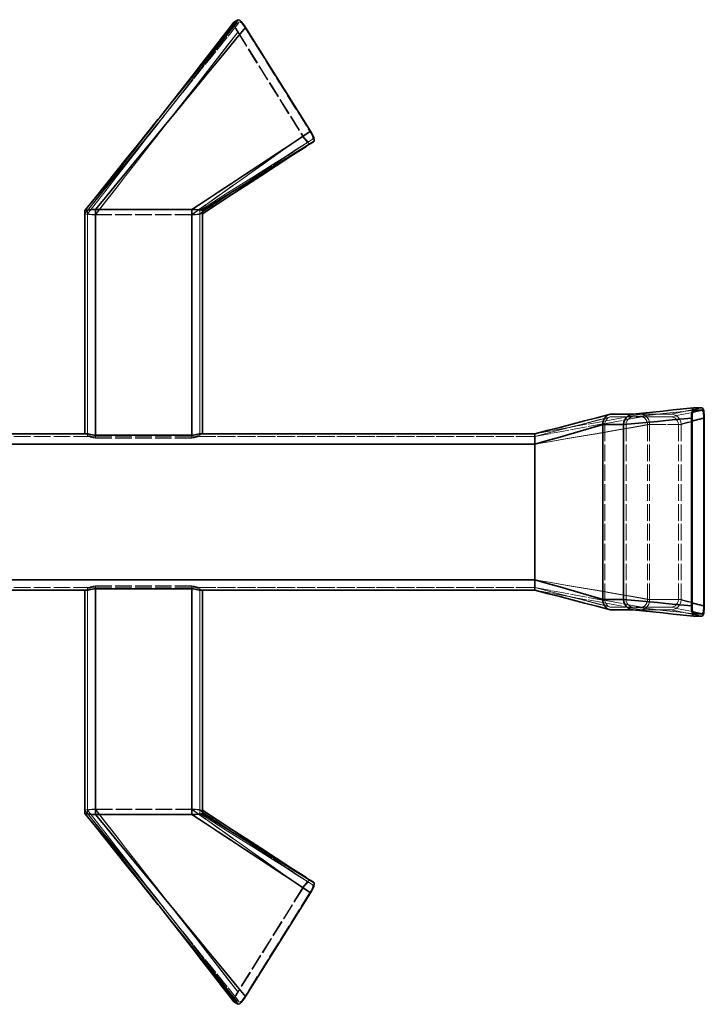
# Model space of a CAD drawing. Header units: millimetres. Extents: x 0 to 420, y 0 to 297.
# Tile 4 of 9: x 125 to 177, y 162 to 238. Entities that reach past the tile are written whole.
import ezdxf

# ---------------------------------------------------------------- set-up
doc = ezdxf.new("R2010")
doc.units = ezdxf.units.MM
doc.linetypes.add('DASHED', pattern=[1.524, 1.27, -0.254])
doc.layers.add('HIDDEN', color=7, linetype='DASHED', lineweight=13, true_color=0x969696)
doc.layers.add('OUTLINE', color=7, linetype='Continuous', lineweight=35, true_color=0x141414)

msp = doc.modelspace()

# ---------------------------------------------------------------- linework, layer by layer
at = {"layer": 'HIDDEN'}
for points in [[(135.454, 229.603), (136.213, 230.576), (136.973, 231.55), (137.733, 232.523), (138.492, 233.496), (139.252, 234.469), (140.012, 235.442), (140.771, 236.416), (141.531, 237.389)], [(136.267, 230.645), (137.02, 231.61), (137.773, 232.574), (138.526, 233.538), (139.279, 234.503), (140.032, 235.467), (140.785, 236.431), (141.538, 237.395)], [(136.611, 231.079), (137.485, 232.164), (138.359, 233.25), (139.232, 234.336), (140.106, 235.422), (140.98, 236.508), (141.854, 237.593)], [(141.422, 237.556), (141.42, 237.422), (141.462, 237.29), (141.516, 237.163), (141.577, 237.039), (141.644, 236.917), (141.715, 236.799)], [(141.75, 236.821), (141.697, 236.91), (141.647, 237.001), (141.601, 237.094), (141.56, 237.189), (141.529, 237.288), (141.531, 237.389)], [(141.531, 237.389), (141.532, 237.39), (141.533, 237.391), (141.534, 237.393), (141.535, 237.394), (141.536, 237.395), (141.538, 237.395)], [(141.854, 237.593), (141.538, 237.395)], [(141.854, 237.593), (141.948, 237.559), (142.025, 237.487), (142.095, 237.408), (142.159, 237.325), (142.22, 237.239), (142.278, 237.15)], [(130.805, 223.179), (131.57, 224.111), (132.335, 225.042), (133.099, 225.973), (133.864, 226.905), (134.629, 227.836), (135.394, 228.768), (136.159, 229.699), (136.924, 230.63), (137.689, 231.562), (138.453, 232.493), (139.218, 233.425), (139.983, 234.356), (140.748, 235.288), (141.513, 236.219), (142.278, 237.15)], [(130.805, 222.821), (131.587, 223.821), (132.368, 224.821), (133.15, 225.821), (133.932, 226.821), (134.714, 227.821), (135.496, 228.821), (136.277, 229.821), (137.059, 230.821), (137.841, 231.821), (138.623, 232.821), (139.405, 233.821), (140.186, 234.821), (140.968, 235.821), (141.75, 236.821)], [(130.805, 222.801), (131.584, 223.801), (132.363, 224.801), (133.143, 225.801), (133.922, 226.8), (134.701, 227.8), (135.481, 228.8), (136.26, 229.8), (137.039, 230.8), (137.818, 231.8), (138.598, 232.799), (139.377, 233.799), (140.156, 234.799), (140.936, 235.799), (141.715, 236.799)], [(141.715, 236.799), (146.697, 228.828)], [(141.75, 236.821), (146.732, 228.85)], [(142.278, 237.15), (147.26, 229.179)], [(136.441, 231.146), (136.384, 231.074), (136.327, 231.002), (136.269, 230.93), (136.212, 230.857), (136.156, 230.785), (136.099, 230.712)], [(135.279, 229.658), (135.443, 229.869), (135.608, 230.081), (135.772, 230.292), (135.936, 230.503), (136.101, 230.715), (136.265, 230.926)], [(135.279, 229.658), (135.415, 229.834), (135.552, 230.009), (135.689, 230.185), (135.826, 230.361), (135.962, 230.537), (136.099, 230.712)], [(135.454, 229.603), (135.589, 229.777), (135.725, 229.951), (135.861, 230.124), (135.996, 230.298), (136.132, 230.472), (136.267, 230.645)], [(135.775, 230.04), (135.914, 230.213), (136.054, 230.386), (136.193, 230.559), (136.332, 230.733), (136.472, 230.906), (136.611, 231.079)], [(136.099, 230.712), (136.127, 230.748), (136.155, 230.785), (136.183, 230.821), (136.212, 230.857), (136.24, 230.893), (136.268, 230.929)], [(136.611, 231.079), (136.553, 231.007), (136.496, 230.935), (136.438, 230.863), (136.381, 230.79), (136.324, 230.718), (136.267, 230.645)], [(130.005, 222.881), (130.758, 223.849), (131.512, 224.817), (132.265, 225.785), (133.018, 226.753), (133.772, 227.722), (134.525, 228.69), (135.279, 229.658)], [(130.205, 223.119), (131.001, 224.108), (131.796, 225.097), (132.592, 226.085), (133.388, 227.074), (134.184, 228.063), (134.979, 229.052), (135.775, 230.04)], [(130.205, 222.881), (130.955, 223.841), (131.705, 224.801), (132.454, 225.762), (133.204, 226.722), (133.954, 227.683), (134.704, 228.643), (135.454, 229.603)], [(130.207, 223.124), (131.002, 224.112), (131.798, 225.1), (132.593, 226.088), (133.389, 227.076), (134.184, 228.064), (134.98, 229.052), (135.775, 230.04)], [(138.205, 223.179), (139.211, 223.846), (140.217, 224.512), (141.223, 225.179), (142.229, 225.846), (143.235, 226.513), (144.241, 227.179), (145.247, 227.846), (146.254, 228.513), (147.26, 229.179)], [(138.205, 222.821), (139.271, 223.574), (140.337, 224.328), (141.403, 225.082), (142.468, 225.835), (143.534, 226.589), (144.6, 227.342), (145.666, 228.096), (146.732, 228.85)], [(147.156, 228.407), (147.061, 228.441), (146.984, 228.513), (146.915, 228.592), (146.85, 228.675), (146.79, 228.761), (146.732, 228.85)], [(147.26, 229.179), (147.314, 229.089), (147.364, 228.997), (147.411, 228.902), (147.452, 228.805), (147.483, 228.704), (147.472, 228.605)], [(138.205, 222.801), (139.266, 223.554), (140.328, 224.308), (141.389, 225.061), (142.451, 225.814), (143.512, 226.568), (144.574, 227.321), (145.635, 228.074), (146.697, 228.828)], [(138.805, 223.119), (139.873, 223.796), (140.942, 224.472), (142.011, 225.148), (143.079, 225.824), (144.148, 226.501), (145.216, 227.177), (146.285, 227.853), (147.353, 228.529)], [(146.646, 228.07), (146.666, 228.083), (146.687, 228.096), (146.707, 228.11), (146.727, 228.123), (146.747, 228.137), (146.768, 228.15)], [(146.697, 228.828), (146.773, 228.71), (146.855, 228.595), (146.941, 228.484), (147.033, 228.379), (147.136, 228.283), (147.262, 228.237)], [(146.768, 228.15), (146.87, 228.217), (146.972, 228.284), (147.074, 228.351), (147.177, 228.417), (147.28, 228.483), (147.383, 228.548)], [(146.768, 228.15), (146.832, 228.193), (146.897, 228.236), (146.962, 228.278), (147.026, 228.321), (147.091, 228.364), (147.156, 228.407)], [(147.01, 228.074), (147.052, 228.101), (147.094, 228.128), (147.136, 228.155), (147.178, 228.183), (147.22, 228.21), (147.262, 228.237)], [(147.472, 228.605), (147.156, 228.407)], [(147.353, 228.529), (147.373, 228.542), (147.393, 228.554), (147.413, 228.567), (147.433, 228.58), (147.452, 228.592), (147.472, 228.605)], [(147.353, 228.529), (147.358, 228.533), (147.363, 228.536), (147.368, 228.539), (147.373, 228.542), (147.378, 228.545), (147.383, 228.548)], [(147.383, 228.548), (147.398, 228.557), (147.413, 228.567), (147.427, 228.576), (147.442, 228.586), (147.457, 228.595), (147.472, 228.605)], [(147.472, 228.605), (147.472, 228.605), (147.472, 228.605), (147.472, 228.605), (147.472, 228.605), (147.472, 228.605), (147.472, 228.605)], [(138.798, 222.872), (139.919, 223.615), (141.04, 224.358), (142.161, 225.1), (143.282, 225.843), (144.403, 226.585), (145.525, 227.327), (146.646, 228.07)], [(138.805, 222.881), (139.925, 223.622), (141.045, 224.363), (142.165, 225.104), (143.286, 225.846), (144.406, 226.587), (145.526, 227.328), (146.646, 228.07)], [(130.005, 223.119), (130.005, 222.881)], [(130.005, 222.881), (130.129, 222.838), (130.264, 222.822), (130.399, 222.812), (130.534, 222.806), (130.669, 222.802), (130.805, 222.801)], [(130.005, 206), (130.005, 207.206), (130.005, 208.412), (130.005, 209.617), (130.005, 210.823), (130.005, 212.029), (130.005, 213.235), (130.005, 214.44), (130.005, 215.646), (130.005, 216.852), (130.005, 218.058), (130.005, 219.263), (130.005, 220.469), (130.005, 221.675), (130.005, 222.881)], [(130.205, 223.119), (130.205, 223.12), (130.205, 223.121), (130.205, 223.122), (130.206, 223.123), (130.206, 223.123), (130.207, 223.124)], [(130.205, 205.8), (130.205, 207.037), (130.205, 208.274), (130.205, 209.511), (130.205, 210.748), (130.205, 211.986), (130.205, 213.223), (130.205, 214.46), (130.205, 215.697), (130.205, 216.934), (130.205, 218.171), (130.205, 219.408), (130.205, 220.645), (130.205, 221.882), (130.205, 223.119)], [(130.205, 223.119), (130.205, 222.881)], [(130.805, 222.821), (130.703, 222.822), (130.602, 222.824), (130.5, 222.829), (130.399, 222.837), (130.298, 222.849), (130.205, 222.881)], [(130.205, 205.8), (130.205, 207.02), (130.205, 208.24), (130.205, 209.46), (130.205, 210.68), (130.205, 211.9), (130.205, 213.12), (130.205, 214.34), (130.205, 215.56), (130.205, 216.78), (130.205, 218), (130.205, 219.22), (130.205, 220.441), (130.205, 221.661), (130.205, 222.881)], [(130.207, 223.124), (130.302, 223.152), (130.402, 223.164), (130.503, 223.171), (130.603, 223.176), (130.704, 223.178), (130.805, 223.179)], [(130.805, 223.179), (138.205, 223.179)], [(130.805, 205.763), (130.805, 207.007), (130.805, 208.251), (130.805, 209.495), (130.805, 210.739), (130.805, 211.983), (130.805, 213.227), (130.805, 214.471), (130.805, 215.715), (130.805, 216.959), (130.805, 218.203), (130.805, 219.447), (130.805, 220.691), (130.805, 221.935), (130.805, 223.179)], [(130.805, 222.821), (138.205, 222.821)], [(130.805, 205.674), (130.805, 222.821)], [(138.205, 223.179), (138.306, 223.178), (138.408, 223.176), (138.509, 223.171), (138.611, 223.163), (138.712, 223.151), (138.805, 223.119)], [(138.205, 205.763), (138.205, 223.179)], [(138.798, 222.872), (138.702, 222.847), (138.603, 222.836), (138.504, 222.829), (138.404, 222.824), (138.305, 222.822), (138.205, 222.821)], [(138.205, 222.801), (138.338, 222.802), (138.47, 222.806), (138.603, 222.812), (138.736, 222.821), (138.868, 222.836), (138.996, 222.869)], [(138.205, 205.674), (138.205, 206.899), (138.205, 208.124), (138.205, 209.348), (138.205, 210.573), (138.205, 211.798), (138.205, 213.023), (138.205, 214.247), (138.205, 215.472), (138.205, 216.697), (138.205, 217.922), (138.205, 219.147), (138.205, 220.371), (138.205, 221.596), (138.205, 222.821)], [(138.805, 222.881), (138.805, 222.879), (138.804, 222.877), (138.803, 222.875), (138.801, 222.874), (138.8, 222.873), (138.798, 222.872)], [(138.805, 205.8), (138.805, 207.037), (138.805, 208.274), (138.805, 209.511), (138.805, 210.748), (138.805, 211.986), (138.805, 213.223), (138.805, 214.46), (138.805, 215.697), (138.805, 216.934), (138.805, 218.171), (138.805, 219.408), (138.805, 220.645), (138.805, 221.882), (138.805, 223.119)], [(138.805, 223.119), (138.805, 222.881)], [(138.805, 205.8), (138.805, 207.02), (138.805, 208.24), (138.805, 209.46), (138.805, 210.68), (138.805, 211.9), (138.805, 213.12), (138.805, 214.34), (138.805, 215.56), (138.805, 216.78), (138.805, 218), (138.805, 219.22), (138.805, 220.441), (138.805, 221.661), (138.805, 222.881)], [(138.996, 222.869), (138.998, 222.87), (139, 222.872), (139.002, 222.874), (139.003, 222.876), (139.004, 222.878), (139.005, 222.881)], [(138.996, 222.869), (138.997, 222.87), (138.999, 222.871), (139, 222.872), (139.002, 222.873), (139.003, 222.874), (139.005, 222.875)], [(139.005, 223.119), (139.005, 222.881)], [(139.005, 206), (139.005, 207.206), (139.005, 208.412), (139.005, 209.617), (139.005, 210.823), (139.005, 212.029), (139.005, 213.235), (139.005, 214.44), (139.005, 215.646), (139.005, 216.852), (139.005, 218.058), (139.005, 219.263), (139.005, 220.469), (139.005, 221.675), (139.005, 222.881)], [(130.805, 222.801), (138.205, 222.801)], [(130.805, 205.755), (130.805, 222.801)], [(138.205, 205.755), (138.205, 206.973), (138.205, 208.19), (138.205, 209.408), (138.205, 210.625), (138.205, 211.843), (138.205, 213.061), (138.205, 214.278), (138.205, 215.496), (138.205, 216.713), (138.205, 217.931), (138.205, 219.148), (138.205, 220.366), (138.205, 221.583), (138.205, 222.801)], [(172.021, 207.297), (172.796, 207.38), (173.57, 207.464), (174.345, 207.548), (175.12, 207.632), (175.894, 207.716), (176.669, 207.8)], [(172.083, 207.5), (172.848, 207.583), (173.612, 207.667), (174.377, 207.75), (175.142, 207.833), (175.907, 207.917), (176.671, 208)], [(172.083, 207.3), (172.848, 207.383), (173.612, 207.467), (174.377, 207.55), (175.142, 207.633), (175.907, 207.717), (176.671, 207.8)], [(174.927, 207.5), (175.329, 207.583), (175.731, 207.667), (176.132, 207.75), (176.534, 207.833), (176.936, 207.917), (177.338, 208)], [(164.505, 206), (165.478, 206.25), (166.452, 206.5), (167.425, 206.75), (168.398, 207), (169.372, 207.25), (170.345, 207.5)], [(164.505, 206), (165.865, 206.25), (167.225, 206.5), (168.585, 206.75), (169.945, 207), (171.305, 207.25), (172.665, 207.5)], [(164.505, 205.8), (165.478, 206.05), (166.452, 206.3), (167.425, 206.55), (168.398, 206.8), (169.372, 207.05), (170.345, 207.3)], [(164.505, 205.8), (165.865, 206.05), (167.225, 206.3), (168.585, 206.55), (169.945, 206.8), (171.305, 207.05), (172.665, 207.3)], [(164.505, 205.8), (165.462, 206.046), (166.419, 206.293), (167.377, 206.541), (168.333, 206.789), (169.29, 207.038), (170.247, 207.287)], [(170.247, 207.287), (170.132, 207.238), (170.035, 207.159), (169.96, 207.059), (169.907, 206.946), (169.875, 206.825), (169.865, 206.7)], [(170.345, 207.3), (170.328, 207.3), (170.312, 207.299), (170.295, 207.297), (170.279, 207.294), (170.263, 207.291), (170.247, 207.287)], [(170.345, 207.5), (172.665, 207.5)], [(170.345, 207.3), (172.665, 207.3)], [(170.345, 207.3), (170.635, 207.3), (170.924, 207.3), (171.214, 207.3), (171.504, 207.3), (171.793, 207.3), (172.083, 207.3)], [(172.021, 207.297), (171.88, 207.263), (171.752, 207.196), (171.644, 207.099), (171.562, 206.98), (171.512, 206.844), (171.495, 206.7)], [(171.495, 206.7), (172.338, 206.783), (173.181, 206.867), (174.024, 206.95), (174.867, 207.033), (175.711, 207.117), (176.554, 207.2)], [(172.083, 207.3), (172.073, 207.3), (172.062, 207.3), (172.052, 207.299), (172.042, 207.299), (172.031, 207.298), (172.021, 207.297)], [(172.042, 207.5), (172.049, 207.5), (172.056, 207.5), (172.062, 207.5), (172.069, 207.5), (172.076, 207.5), (172.083, 207.5)], [(172.083, 207.5), (174.927, 207.5)], [(172.083, 207.3), (174.927, 207.3)], [(173.305, 206.7), (173.287, 206.888), (173.233, 207.069), (173.142, 207.234), (173.013, 207.372), (172.85, 207.466), (172.665, 207.5)], [(172.665, 207.5), (173.042, 207.5), (173.419, 207.5), (173.796, 207.5), (174.173, 207.5), (174.55, 207.5), (174.927, 207.5)], [(173.145, 206.7), (173.131, 206.841), (173.091, 206.977), (173.022, 207.1), (172.926, 207.204), (172.804, 207.274), (172.665, 207.3)], [(172.665, 207.3), (173.042, 207.3), (173.419, 207.3), (173.796, 207.3), (174.173, 207.3), (174.55, 207.3), (174.927, 207.3)], [(174.927, 207.3), (175.204, 207.358), (175.482, 207.415), (175.76, 207.473), (176.037, 207.53), (176.315, 207.588), (176.593, 207.645)], [(175.711, 206.7), (175.685, 206.905), (175.608, 207.097), (175.484, 207.263), (175.322, 207.391), (175.132, 207.472), (174.927, 207.5)], [(175.515, 206.7), (175.495, 206.854), (175.437, 206.998), (175.345, 207.122), (175.223, 207.218), (175.08, 207.279), (174.927, 207.3)], [(175.515, 206.7), (175.688, 206.745), (175.861, 206.789), (176.034, 206.834), (176.208, 206.878), (176.381, 206.923), (176.554, 206.968)], [(175.711, 206.7), (176.008, 206.783), (176.306, 206.867), (176.603, 206.95), (176.9, 207.033), (177.198, 207.117), (177.495, 207.2)], [(164.505, 205.2), (165.762, 205.414), (167.019, 205.629), (168.276, 205.843), (169.533, 206.057), (170.791, 206.271), (172.048, 206.486), (173.305, 206.7)], [(164.505, 205.2), (165.398, 205.45), (166.292, 205.7), (167.185, 205.95), (168.078, 206.2), (168.972, 206.45), (169.865, 206.7)], [(164.505, 205.2), (165.739, 205.414), (166.973, 205.629), (168.208, 205.843), (169.442, 206.057), (170.676, 206.271), (171.911, 206.486), (173.145, 206.7)], [(169.865, 206.7), (169.865, 193.3)], [(169.865, 206.7), (170.136, 206.7), (170.408, 206.7), (170.68, 206.7), (170.951, 206.7), (171.223, 206.7), (171.495, 206.7)], [(171.495, 206.7), (171.495, 193.3)], [(173.145, 206.7), (173.145, 193.3)], [(173.145, 206.7), (175.515, 206.7)], [(173.305, 206.7), (173.305, 193.3)], [(173.305, 206.7), (175.711, 206.7)], [(175.515, 206.7), (175.515, 193.3)], [(175.711, 206.7), (175.711, 193.3)], [(89.505, 206), (130.03, 206)], [(89.505, 205.8), (130.355, 205.8)], [(89.505, 205.8), (130.247, 205.8)], [(130.005, 206), (130.009, 206), (130.013, 206), (130.018, 206), (130.022, 206), (130.026, 206), (130.03, 206)], [(130.125, 206), (130.105, 206), (130.085, 206), (130.065, 206), (130.045, 206), (130.025, 206), (130.005, 206)], [(130.03, 206), (130.158, 205.954), (130.281, 205.896), (130.407, 205.841), (130.536, 205.796), (130.669, 205.766), (130.805, 205.755)], [(130.205, 205.8), (130.212, 205.8), (130.219, 205.8), (130.226, 205.8), (130.233, 205.8), (130.24, 205.8), (130.247, 205.8)], [(130.355, 205.8), (130.33, 205.8), (130.305, 205.8), (130.28, 205.8), (130.255, 205.8), (130.23, 205.8), (130.205, 205.8)], [(130.247, 205.8), (130.34, 205.779), (130.43, 205.748), (130.522, 205.719), (130.615, 205.695), (130.709, 205.68), (130.805, 205.674)], [(130.805, 205.763), (130.73, 205.765), (130.655, 205.77), (130.58, 205.778), (130.505, 205.787), (130.43, 205.796), (130.355, 205.8)], [(130.805, 205.763), (138.205, 205.763)], [(130.805, 205.755), (138.205, 205.755)], [(130.805, 205.674), (138.205, 205.674)], [(138.205, 205.755), (138.341, 205.766), (138.474, 205.796), (138.603, 205.841), (138.728, 205.896), (138.852, 205.954), (138.98, 206)], [(138.654, 205.8), (138.579, 205.796), (138.505, 205.787), (138.43, 205.778), (138.355, 205.77), (138.28, 205.765), (138.205, 205.763)], [(138.205, 205.674), (138.301, 205.68), (138.395, 205.695), (138.488, 205.719), (138.579, 205.748), (138.67, 205.779), (138.763, 205.8)], [(138.654, 205.8), (164.505, 205.8)], [(138.805, 205.8), (138.78, 205.8), (138.755, 205.8), (138.73, 205.8), (138.705, 205.8), (138.68, 205.8), (138.654, 205.8)], [(138.763, 205.8), (164.505, 205.8)], [(138.763, 205.8), (138.77, 205.8), (138.777, 205.8), (138.784, 205.8), (138.791, 205.8), (138.798, 205.8), (138.805, 205.8)], [(139.005, 206), (138.985, 206), (138.965, 206), (138.945, 206), (138.925, 206), (138.905, 206), (138.885, 206)], [(138.98, 206), (164.505, 206)], [(138.98, 206), (138.984, 206), (138.988, 206), (138.992, 206), (138.996, 206), (139.001, 206), (139.005, 206)], [(164.505, 205.2), (164.505, 205.333), (164.505, 205.467), (164.505, 205.6), (164.505, 205.733), (164.505, 205.867), (164.505, 206)], [(164.505, 205.2), (164.505, 205.3), (164.505, 205.4), (164.505, 205.5), (164.505, 205.6), (164.505, 205.7), (164.505, 205.8)], [(164.505, 205.8), (164.505, 205.7), (164.505, 205.6), (164.505, 205.5), (164.505, 205.4), (164.505, 205.3), (164.505, 205.2)], [(89.505, 205.2), (164.505, 205.2)], [(89.505, 205.2), (164.505, 205.2)], [(89.505, 205.2), (164.505, 205.2)], [(164.505, 205.2), (164.505, 194.8)], [(164.505, 205.2), (164.505, 194.8)], [(164.505, 205.2), (164.505, 194.8)], [(89.505, 194.8), (164.505, 194.8)], [(89.505, 194.8), (164.505, 194.8)], [(89.505, 194.8), (164.505, 194.8)], [(89.505, 194.2), (130.355, 194.2)], [(89.505, 194.2), (130.247, 194.2)], [(130.805, 194.245), (130.669, 194.234), (130.536, 194.204), (130.407, 194.159), (130.281, 194.104), (130.158, 194.046), (130.03, 194)], [(130.205, 194.2), (130.23, 194.2), (130.255, 194.2), (130.28, 194.2), (130.305, 194.2), (130.33, 194.2), (130.355, 194.2)], [(130.247, 194.2), (130.24, 194.2), (130.233, 194.2), (130.226, 194.2), (130.219, 194.2), (130.212, 194.2), (130.205, 194.2)], [(130.205, 194.2), (130.205, 192.963), (130.205, 191.726), (130.205, 190.489), (130.205, 189.252), (130.205, 188.014), (130.205, 186.777), (130.205, 185.54), (130.205, 184.303), (130.205, 183.066), (130.205, 181.829), (130.205, 180.592), (130.205, 179.355), (130.205, 178.118), (130.205, 176.881)], [(130.205, 194.2), (130.205, 192.98), (130.205, 191.76), (130.205, 190.54), (130.205, 189.32), (130.205, 188.1), (130.205, 186.88), (130.205, 185.66), (130.205, 184.44), (130.205, 183.22), (130.205, 182), (130.205, 180.78), (130.205, 179.559), (130.205, 178.339), (130.205, 177.119)], [(130.805, 194.326), (130.709, 194.32), (130.615, 194.305), (130.522, 194.281), (130.43, 194.252), (130.34, 194.221), (130.247, 194.2)], [(130.355, 194.2), (130.43, 194.204), (130.505, 194.213), (130.58, 194.222), (130.655, 194.23), (130.73, 194.235), (130.805, 194.237)], [(130.805, 194.326), (138.205, 194.326)], [(130.805, 194.326), (130.805, 193.101), (130.805, 191.876), (130.805, 190.652), (130.805, 189.427), (130.805, 188.202), (130.805, 186.977), (130.805, 185.753), (130.805, 184.528), (130.805, 183.303), (130.805, 182.078), (130.805, 180.853), (130.805, 179.629), (130.805, 178.404), (130.805, 177.179)], [(130.805, 194.245), (138.205, 194.245)], [(130.805, 194.245), (130.805, 193.027), (130.805, 191.81), (130.805, 190.592), (130.805, 189.375), (130.805, 188.157), (130.805, 186.939), (130.805, 185.722), (130.805, 184.504), (130.805, 183.287), (130.805, 182.069), (130.805, 180.852), (130.805, 179.634), (130.805, 178.417), (130.805, 177.199)], [(130.805, 194.237), (138.205, 194.237)], [(130.805, 194.237), (130.805, 176.821)], [(138.763, 194.2), (138.67, 194.221), (138.579, 194.252), (138.488, 194.281), (138.395, 194.305), (138.301, 194.32), (138.205, 194.326)], [(138.205, 194.326), (138.205, 177.179)], [(138.98, 194), (138.852, 194.046), (138.728, 194.104), (138.603, 194.159), (138.474, 194.204), (138.341, 194.234), (138.205, 194.245)], [(138.205, 194.245), (138.205, 177.199)], [(138.205, 194.237), (138.28, 194.235), (138.355, 194.23), (138.43, 194.222), (138.505, 194.213), (138.579, 194.204), (138.654, 194.2)], [(138.205, 194.237), (138.205, 192.993), (138.205, 191.749), (138.205, 190.505), (138.205, 189.261), (138.205, 188.017), (138.205, 186.773), (138.205, 185.529), (138.205, 184.285), (138.205, 183.041), (138.205, 181.797), (138.205, 180.553), (138.205, 179.309), (138.205, 178.065), (138.205, 176.821)], [(138.654, 194.2), (164.505, 194.2)], [(138.654, 194.2), (138.68, 194.2), (138.705, 194.2), (138.73, 194.2), (138.755, 194.2), (138.78, 194.2), (138.805, 194.2)], [(138.763, 194.2), (164.505, 194.2)], [(138.805, 194.2), (138.798, 194.2), (138.791, 194.2), (138.784, 194.2), (138.777, 194.2), (138.77, 194.2), (138.763, 194.2)], [(138.805, 194.2), (138.805, 192.963), (138.805, 191.726), (138.805, 190.489), (138.805, 189.252), (138.805, 188.014), (138.805, 186.777), (138.805, 185.54), (138.805, 184.303), (138.805, 183.066), (138.805, 181.829), (138.805, 180.592), (138.805, 179.355), (138.805, 178.118), (138.805, 176.881)], [(138.805, 194.2), (138.805, 192.98), (138.805, 191.76), (138.805, 190.54), (138.805, 189.32), (138.805, 188.1), (138.805, 186.88), (138.805, 185.66), (138.805, 184.44), (138.805, 183.22), (138.805, 182), (138.805, 180.78), (138.805, 179.559), (138.805, 178.339), (138.805, 177.119)], [(164.505, 194), (164.505, 194.133), (164.505, 194.267), (164.505, 194.4), (164.505, 194.533), (164.505, 194.667), (164.505, 194.8)], [(164.505, 194.2), (164.505, 194.3), (164.505, 194.4), (164.505, 194.5), (164.505, 194.6), (164.505, 194.7), (164.505, 194.8)], [(164.505, 194.8), (164.505, 194.7), (164.505, 194.6), (164.505, 194.5), (164.505, 194.4), (164.505, 194.3), (164.505, 194.2)], [(164.505, 194.8), (165.762, 194.586), (167.019, 194.371), (168.276, 194.157), (169.533, 193.943), (170.791, 193.729), (172.048, 193.514), (173.305, 193.3)], [(164.505, 194.8), (165.398, 194.55), (166.292, 194.3), (167.185, 194.05), (168.078, 193.8), (168.972, 193.55), (169.865, 193.3)], [(164.505, 194.8), (165.739, 194.586), (166.973, 194.371), (168.208, 194.157), (169.442, 193.943), (170.676, 193.729), (171.911, 193.514), (173.145, 193.3)], [(164.505, 194.2), (165.478, 193.95), (166.452, 193.7), (167.425, 193.45), (168.398, 193.2), (169.372, 192.95), (170.345, 192.7)], [(164.505, 194.2), (165.865, 193.95), (167.225, 193.7), (168.585, 193.45), (169.945, 193.2), (171.305, 192.95), (172.665, 192.7)], [(164.505, 194.2), (165.462, 193.954), (166.419, 193.707), (167.377, 193.459), (168.333, 193.211), (169.29, 192.962), (170.247, 192.713)], [(89.505, 194), (130.03, 194)], [(130.005, 194), (130.025, 194), (130.045, 194), (130.065, 194), (130.085, 194), (130.105, 194), (130.125, 194)], [(130.03, 194), (130.026, 194), (130.022, 194), (130.018, 194), (130.013, 194), (130.009, 194), (130.005, 194)], [(130.005, 194), (130.005, 192.794), (130.005, 191.588), (130.005, 190.383), (130.005, 189.177), (130.005, 187.971), (130.005, 186.765), (130.005, 185.56), (130.005, 184.354), (130.005, 183.148), (130.005, 181.942), (130.005, 180.737), (130.005, 179.531), (130.005, 178.325), (130.005, 177.119)], [(138.885, 194), (138.905, 194), (138.925, 194), (138.945, 194), (138.965, 194), (138.985, 194), (139.005, 194)], [(138.98, 194), (164.505, 194)], [(139.005, 194), (139.001, 194), (138.996, 194), (138.992, 194), (138.988, 194), (138.984, 194), (138.98, 194)], [(139.005, 194), (139.005, 192.794), (139.005, 191.588), (139.005, 190.383), (139.005, 189.177), (139.005, 187.971), (139.005, 186.765), (139.005, 185.56), (139.005, 184.354), (139.005, 183.148), (139.005, 181.942), (139.005, 180.737), (139.005, 179.531), (139.005, 178.325), (139.005, 177.119)], [(164.505, 194), (165.478, 193.75), (166.452, 193.5), (167.425, 193.25), (168.398, 193), (169.372, 192.75), (170.345, 192.5)], [(164.505, 194), (165.865, 193.75), (167.225, 193.5), (168.585, 193.25), (169.945, 193), (171.305, 192.75), (172.665, 192.5)], [(169.865, 193.3), (169.875, 193.175), (169.907, 193.054), (169.96, 192.941), (170.035, 192.841), (170.132, 192.762), (170.247, 192.713)], [(169.865, 193.3), (171.495, 193.3)], [(170.247, 192.713), (170.263, 192.709), (170.279, 192.706), (170.295, 192.703), (170.312, 192.701), (170.328, 192.7), (170.345, 192.7)], [(170.345, 192.7), (172.665, 192.7)], [(170.345, 192.7), (170.635, 192.7), (170.924, 192.7), (171.214, 192.7), (171.504, 192.7), (171.793, 192.7), (172.083, 192.7)], [(171.495, 193.3), (171.512, 193.156), (171.562, 193.02), (171.644, 192.901), (171.752, 192.804), (171.88, 192.737), (172.021, 192.703)], [(171.495, 193.3), (172.338, 193.217), (173.181, 193.133), (174.024, 193.05), (174.867, 192.967), (175.711, 192.883), (176.554, 192.8)], [(172.021, 192.703), (172.031, 192.702), (172.042, 192.701), (172.052, 192.701), (172.062, 192.7), (172.073, 192.7), (172.083, 192.7)], [(172.021, 192.703), (172.796, 192.62), (173.57, 192.536), (174.345, 192.452), (175.12, 192.368), (175.894, 192.284), (176.669, 192.2)], [(172.083, 192.7), (174.927, 192.7)], [(172.083, 192.7), (172.848, 192.617), (173.612, 192.533), (174.377, 192.45), (175.142, 192.367), (175.907, 192.283), (176.671, 192.2)], [(172.665, 192.5), (172.85, 192.534), (173.013, 192.628), (173.142, 192.766), (173.233, 192.931), (173.287, 193.112), (173.305, 193.3)], [(172.665, 192.7), (172.804, 192.726), (172.926, 192.796), (173.022, 192.9), (173.091, 193.023), (173.131, 193.159), (173.145, 193.3)], [(172.665, 192.7), (173.042, 192.7), (173.419, 192.7), (173.796, 192.7), (174.173, 192.7), (174.55, 192.7), (174.927, 192.7)], [(173.145, 193.3), (173.54, 193.3), (173.935, 193.3), (174.33, 193.3), (174.725, 193.3), (175.12, 193.3), (175.515, 193.3)], [(173.305, 193.3), (173.706, 193.3), (174.107, 193.3), (174.508, 193.3), (174.909, 193.3), (175.31, 193.3), (175.711, 193.3)], [(174.927, 192.5), (175.132, 192.528), (175.322, 192.609), (175.484, 192.737), (175.608, 192.903), (175.685, 193.095), (175.711, 193.3)], [(174.927, 192.7), (175.08, 192.721), (175.223, 192.782), (175.345, 192.878), (175.437, 193.002), (175.495, 193.146), (175.515, 193.3)], [(174.927, 192.7), (175.204, 192.642), (175.482, 192.585), (175.76, 192.527), (176.037, 192.47), (176.315, 192.412), (176.593, 192.355)], [(175.515, 193.3), (175.688, 193.255), (175.861, 193.211), (176.034, 193.166), (176.208, 193.122), (176.381, 193.077), (176.554, 193.032)], [(175.711, 193.3), (176.008, 193.217), (176.306, 193.133), (176.603, 193.05), (176.9, 192.967), (177.198, 192.883), (177.495, 192.8)], [(170.345, 192.5), (172.665, 192.5)], [(172.001, 192.504), (172.014, 192.503), (172.028, 192.502), (172.042, 192.501), (172.056, 192.5), (172.069, 192.5), (172.083, 192.5)], [(172.042, 192.5), (172.049, 192.5), (172.056, 192.5), (172.062, 192.5), (172.069, 192.5), (172.076, 192.5), (172.083, 192.5)], [(172.083, 192.5), (174.927, 192.5)], [(172.083, 192.5), (172.848, 192.417), (173.612, 192.333), (174.377, 192.25), (175.142, 192.167), (175.907, 192.083), (176.671, 192)], [(172.665, 192.5), (173.042, 192.5), (173.419, 192.5), (173.796, 192.5), (174.173, 192.5), (174.55, 192.5), (174.927, 192.5)], [(174.927, 192.5), (175.329, 192.417), (175.731, 192.333), (176.132, 192.25), (176.534, 192.167), (176.936, 192.083), (177.338, 192)], [(130.805, 177.199), (130.669, 177.198), (130.534, 177.194), (130.399, 177.188), (130.264, 177.178), (130.129, 177.162), (130.005, 177.119)], [(130.005, 176.881), (130.005, 177.119)], [(130.005, 177.119), (130.758, 176.151), (131.512, 175.183), (132.265, 174.215), (133.018, 173.247), (133.772, 172.278), (134.525, 171.31), (135.279, 170.342)], [(130.205, 177.119), (130.298, 177.151), (130.399, 177.163), (130.5, 177.171), (130.602, 177.176), (130.703, 177.178), (130.805, 177.179)], [(130.205, 176.881), (130.205, 177.119)], [(130.205, 177.119), (130.955, 176.159), (131.705, 175.199), (132.454, 174.238), (133.204, 173.278), (133.954, 172.317), (134.704, 171.357), (135.454, 170.397)], [(130.207, 176.876), (130.206, 176.877), (130.206, 176.877), (130.205, 176.878), (130.205, 176.879), (130.205, 176.88), (130.205, 176.881)], [(130.205, 176.881), (131.001, 175.892), (131.796, 174.903), (132.592, 173.915), (133.388, 172.926), (134.184, 171.937), (134.979, 170.948), (135.775, 169.96)], [(130.805, 176.821), (130.704, 176.822), (130.603, 176.824), (130.503, 176.829), (130.402, 176.836), (130.302, 176.848), (130.207, 176.876)], [(130.207, 176.876), (131.002, 175.888), (131.798, 174.9), (132.593, 173.912), (133.389, 172.924), (134.184, 171.936), (134.98, 170.948), (135.775, 169.96)], [(138.205, 177.199), (130.805, 177.199)], [(130.805, 177.199), (131.584, 176.199), (132.363, 175.199), (133.143, 174.199), (133.922, 173.2), (134.701, 172.2), (135.481, 171.2), (136.26, 170.2), (137.039, 169.2), (137.818, 168.2), (138.598, 167.201), (139.377, 166.201), (140.156, 165.201), (140.936, 164.201), (141.715, 163.201)], [(138.205, 177.179), (130.805, 177.179)], [(130.805, 177.179), (131.587, 176.179), (132.368, 175.179), (133.15, 174.179), (133.932, 173.179), (134.714, 172.179), (135.496, 171.179), (136.277, 170.179), (137.059, 169.179), (137.841, 168.179), (138.623, 167.179), (139.405, 166.179), (140.186, 165.179), (140.968, 164.179), (141.75, 163.179)], [(138.205, 176.821), (130.805, 176.821)], [(130.805, 176.821), (131.57, 175.889), (132.335, 174.958), (133.099, 174.027), (133.864, 173.095), (134.629, 172.164), (135.394, 171.232), (136.159, 170.301), (136.924, 169.37), (137.689, 168.438), (138.453, 167.507), (139.218, 166.575), (139.983, 165.644), (140.748, 164.712), (141.513, 163.781), (142.278, 162.85)], [(138.996, 177.131), (138.868, 177.164), (138.736, 177.179), (138.603, 177.188), (138.47, 177.194), (138.338, 177.198), (138.205, 177.199)], [(138.205, 177.199), (139.266, 176.446), (140.328, 175.692), (141.389, 174.939), (142.451, 174.186), (143.512, 173.432), (144.574, 172.679), (145.635, 171.926), (146.697, 171.172)], [(138.205, 177.179), (138.305, 177.178), (138.404, 177.176), (138.504, 177.171), (138.603, 177.164), (138.702, 177.153), (138.798, 177.128)], [(138.205, 177.179), (139.271, 176.426), (140.337, 175.672), (141.403, 174.918), (142.468, 174.165), (143.534, 173.411), (144.6, 172.658), (145.666, 171.904), (146.732, 171.15)], [(138.805, 176.881), (138.712, 176.849), (138.611, 176.837), (138.509, 176.829), (138.408, 176.824), (138.306, 176.822), (138.205, 176.821)], [(138.205, 176.821), (139.211, 176.154), (140.217, 175.488), (141.223, 174.821), (142.229, 174.154), (143.235, 173.487), (144.241, 172.821), (145.247, 172.154), (146.254, 171.487), (147.26, 170.821)], [(138.798, 177.128), (138.8, 177.127), (138.801, 177.126), (138.803, 177.125), (138.804, 177.123), (138.805, 177.121), (138.805, 177.119)], [(138.798, 177.128), (139.919, 176.385), (141.04, 175.642), (142.161, 174.9), (143.282, 174.157), (144.403, 173.415), (145.525, 172.673), (146.646, 171.93)], [(138.805, 176.881), (138.805, 177.119)], [(138.805, 177.119), (139.925, 176.378), (141.045, 175.637), (142.165, 174.896), (143.286, 174.154), (144.406, 173.413), (145.526, 172.672), (146.646, 171.93)], [(138.805, 176.881), (139.873, 176.204), (140.942, 175.528), (142.011, 174.852), (143.079, 174.176), (144.148, 173.499), (145.216, 172.823), (146.285, 172.147), (147.353, 171.471)], [(139.005, 177.119), (139.004, 177.122), (139.003, 177.124), (139.002, 177.126), (139, 177.128), (138.998, 177.13), (138.996, 177.131)], [(138.996, 177.131), (138.997, 177.13), (138.999, 177.129), (139, 177.128), (139.002, 177.127), (139.003, 177.126), (139.005, 177.125)], [(139.005, 176.881), (139.005, 177.119)], [(146.646, 171.93), (146.666, 171.917), (146.687, 171.904), (146.707, 171.89), (146.727, 171.877), (146.747, 171.863), (146.768, 171.85)], [(147.262, 171.763), (147.136, 171.717), (147.033, 171.621), (146.941, 171.516), (146.855, 171.405), (146.773, 171.29), (146.697, 171.172)], [(146.732, 171.15), (146.79, 171.239), (146.85, 171.325), (146.915, 171.408), (146.984, 171.487), (147.061, 171.559), (147.156, 171.593)], [(146.768, 171.85), (146.832, 171.807), (146.897, 171.764), (146.962, 171.722), (147.026, 171.679), (147.091, 171.636), (147.156, 171.593)], [(147.383, 171.452), (147.28, 171.517), (147.177, 171.583), (147.074, 171.649), (146.972, 171.716), (146.87, 171.783), (146.768, 171.85)], [(147.01, 171.926), (147.052, 171.899), (147.094, 171.872), (147.136, 171.845), (147.178, 171.817), (147.22, 171.79), (147.262, 171.763)], [(147.472, 171.395), (147.156, 171.593)], [(147.353, 171.471), (147.358, 171.467), (147.363, 171.464), (147.368, 171.461), (147.373, 171.458), (147.378, 171.455), (147.383, 171.452)], [(147.472, 171.395), (147.452, 171.408), (147.433, 171.42), (147.413, 171.433), (147.393, 171.446), (147.373, 171.458), (147.353, 171.471)], [(147.383, 171.452), (147.398, 171.443), (147.413, 171.433), (147.427, 171.424), (147.442, 171.414), (147.457, 171.405), (147.472, 171.395)], [(146.697, 171.172), (141.715, 163.201)], [(146.732, 171.15), (141.75, 163.179)], [(147.26, 170.821), (142.278, 162.85)], [(147.472, 171.395), (147.483, 171.296), (147.452, 171.195), (147.411, 171.098), (147.364, 171.003), (147.314, 170.911), (147.26, 170.821)], [(147.472, 171.395), (147.472, 171.395), (147.472, 171.395), (147.472, 171.395), (147.472, 171.395), (147.472, 171.395), (147.472, 171.395)], [(135.279, 170.342), (135.415, 170.166), (135.552, 169.991), (135.689, 169.815), (135.826, 169.639), (135.962, 169.463), (136.099, 169.288)], [(136.265, 169.074), (136.101, 169.285), (135.936, 169.497), (135.772, 169.708), (135.608, 169.919), (135.443, 170.131), (135.279, 170.342)], [(135.454, 170.397), (135.589, 170.223), (135.725, 170.049), (135.861, 169.876), (135.996, 169.702), (136.132, 169.528), (136.267, 169.355)], [(141.531, 162.611), (140.771, 163.584), (140.012, 164.558), (139.252, 165.531), (138.492, 166.504), (137.733, 167.477), (136.973, 168.45), (136.213, 169.424), (135.454, 170.397)], [(135.775, 169.96), (135.914, 169.787), (136.054, 169.614), (136.193, 169.441), (136.332, 169.267), (136.472, 169.094), (136.611, 168.921)], [(136.099, 169.288), (136.127, 169.252), (136.155, 169.215), (136.183, 169.179), (136.212, 169.143), (136.24, 169.107), (136.268, 169.071)], [(136.099, 169.288), (136.156, 169.215), (136.212, 169.143), (136.269, 169.07), (136.327, 168.998), (136.384, 168.926), (136.441, 168.854)], [(136.267, 169.355), (137.02, 168.39), (137.773, 167.426), (138.526, 166.462), (139.279, 165.497), (140.032, 164.533), (140.785, 163.569), (141.538, 162.605)], [(136.267, 169.355), (136.324, 169.282), (136.381, 169.21), (136.438, 169.137), (136.496, 169.065), (136.553, 168.993), (136.611, 168.921)], [(136.611, 168.921), (137.485, 167.836), (138.359, 166.75), (139.232, 165.664), (140.106, 164.578), (140.98, 163.492), (141.854, 162.407)], [(141.715, 163.201), (141.645, 163.085), (141.579, 162.966), (141.519, 162.844), (141.465, 162.719), (141.423, 162.59), (141.415, 162.456)], [(141.531, 162.611), (141.529, 162.712), (141.56, 162.811), (141.601, 162.906), (141.647, 162.999), (141.697, 163.09), (141.75, 163.179)], [(141.538, 162.605), (141.536, 162.605), (141.535, 162.606), (141.534, 162.607), (141.533, 162.609), (141.532, 162.61), (141.531, 162.611)], [(141.854, 162.407), (141.538, 162.605)], [(142.278, 162.85), (142.22, 162.761), (142.159, 162.675), (142.095, 162.592), (142.025, 162.513), (141.948, 162.441), (141.854, 162.407)]]:
    msp.add_lwpolyline(points, dxfattribs=at)
at = {"layer": 'OUTLINE'}
for points in [[(130.805, 223.199), (131.572, 224.131), (132.339, 225.062), (133.106, 225.994), (133.874, 226.925), (134.641, 227.857), (135.408, 228.788), (136.175, 229.72), (136.942, 230.652), (137.71, 231.583), (138.477, 232.515), (139.244, 233.446), (140.011, 234.378), (140.778, 235.309), (141.546, 236.241), (142.313, 237.172)], [(136.265, 230.926), (137.125, 232.031), (137.985, 233.136), (138.844, 234.241), (139.703, 235.346), (140.563, 236.451), (141.422, 237.556)], [(136.268, 230.929), (137.006, 231.877), (137.743, 232.825), (138.481, 233.773), (139.219, 234.721), (139.956, 235.669), (140.694, 236.617), (141.432, 237.565)], [(136.441, 231.146), (137.2, 232.091), (137.958, 233.036), (138.716, 233.982), (139.474, 234.927), (140.232, 235.872), (140.99, 236.818), (141.748, 237.763)], [(141.432, 237.565), (141.43, 237.564), (141.428, 237.563), (141.426, 237.561), (141.425, 237.56), (141.423, 237.558), (141.422, 237.556)], [(141.748, 237.763), (141.432, 237.565)], [(142.313, 237.172), (142.236, 237.29), (142.155, 237.405), (142.069, 237.516), (141.976, 237.621), (141.874, 237.717), (141.748, 237.763)], [(142.313, 237.172), (147.295, 229.201)], [(135.599, 230.095), (135.739, 230.27), (135.88, 230.445), (136.02, 230.62), (136.161, 230.795), (136.301, 230.97), (136.441, 231.146)], [(130.005, 223.119), (130.804, 224.116), (131.603, 225.112), (132.402, 226.109), (133.201, 227.105), (134.001, 228.102), (134.8, 229.098), (135.599, 230.095)], [(130.007, 223.126), (130.806, 224.121), (131.605, 225.117), (132.404, 226.112), (133.203, 227.108), (134.002, 228.103), (134.8, 229.099), (135.599, 230.095)], [(138.205, 223.199), (139.215, 223.866), (140.225, 224.533), (141.235, 225.2), (142.245, 225.867), (143.255, 226.534), (144.265, 227.201), (145.275, 227.867), (146.285, 228.534), (147.295, 229.201)], [(147.578, 228.435), (147.592, 228.568), (147.551, 228.702), (147.497, 228.832), (147.435, 228.958), (147.367, 229.081), (147.295, 229.201)], [(139.005, 223.119), (140.077, 223.784), (141.148, 224.448), (142.22, 225.113), (143.291, 225.777), (144.363, 226.442), (145.435, 227.106), (146.506, 227.77), (147.578, 228.435)], [(147.01, 228.074), (147.095, 228.129), (147.18, 228.183), (147.265, 228.238), (147.35, 228.292), (147.436, 228.346), (147.521, 228.4)], [(147.521, 228.4), (147.262, 228.237)], [(147.578, 228.435), (147.521, 228.4)], [(139.005, 222.881), (140.137, 223.615), (141.269, 224.349), (142.401, 225.084), (143.533, 225.818), (144.665, 226.553), (145.797, 227.287), (146.929, 228.021)], [(139.005, 222.875), (140.136, 223.611), (141.268, 224.346), (142.4, 225.082), (143.532, 225.817), (144.664, 226.552), (145.797, 227.287), (146.929, 228.021)], [(146.929, 228.021), (146.942, 228.03), (146.956, 228.039), (146.969, 228.047), (146.983, 228.056), (146.996, 228.065), (147.01, 228.074)], [(130.007, 223.126), (130.007, 223.125), (130.006, 223.124), (130.006, 223.123), (130.005, 223.122), (130.005, 223.121), (130.005, 223.119)], [(130.005, 206), (130.005, 207.223), (130.005, 208.446), (130.005, 209.668), (130.005, 210.891), (130.005, 212.114), (130.005, 213.337), (130.005, 214.56), (130.005, 215.783), (130.005, 217.005), (130.005, 218.228), (130.005, 219.451), (130.005, 220.674), (130.005, 221.897), (130.005, 223.119)], [(130.805, 223.199), (130.671, 223.198), (130.536, 223.194), (130.402, 223.188), (130.268, 223.178), (130.135, 223.163), (130.007, 223.126)], [(130.805, 223.199), (138.205, 223.199)], [(130.805, 205.898), (130.805, 207.134), (130.805, 208.37), (130.805, 209.605), (130.805, 210.841), (130.805, 212.077), (130.805, 213.313), (130.805, 214.548), (130.805, 215.784), (130.805, 217.02), (130.805, 218.256), (130.805, 219.492), (130.805, 220.727), (130.805, 221.963), (130.805, 223.199)], [(139.005, 223.119), (138.881, 223.162), (138.746, 223.178), (138.611, 223.188), (138.476, 223.194), (138.34, 223.198), (138.205, 223.199)], [(138.205, 205.898), (138.205, 223.199)], [(139.005, 206), (139.005, 207.223), (139.005, 208.446), (139.005, 209.668), (139.005, 210.891), (139.005, 212.114), (139.005, 213.337), (139.005, 214.56), (139.005, 215.783), (139.005, 217.005), (139.005, 218.228), (139.005, 219.451), (139.005, 220.674), (139.005, 221.897), (139.005, 223.119)], [(172.001, 207.496), (172.779, 207.579), (173.557, 207.663), (174.335, 207.747), (175.112, 207.831), (175.89, 207.915), (176.668, 208)], [(176.668, 208), (176.592, 207.89), (176.558, 207.755), (176.538, 207.617), (176.524, 207.478), (176.517, 207.339), (176.515, 207.2)], [(176.669, 207.8), (176.612, 207.717), (176.587, 207.616), (176.571, 207.513), (176.561, 207.409), (176.556, 207.304), (176.554, 207.2)], [(176.593, 207.645), (176.717, 207.671), (176.841, 207.697), (176.965, 207.723), (177.09, 207.748), (177.214, 207.774), (177.338, 207.8)], [(176.671, 208), (176.671, 208), (176.67, 208), (176.67, 208), (176.669, 208), (176.669, 208), (176.668, 208)], [(176.671, 207.8), (176.671, 207.8), (176.671, 207.8), (176.67, 207.8), (176.67, 207.8), (176.669, 207.8), (176.669, 207.8)], [(176.671, 208), (177.338, 208)], [(176.671, 207.8), (177.338, 207.8)], [(177.495, 207.2), (177.493, 207.34), (177.485, 207.479), (177.472, 207.619), (177.451, 207.757), (177.417, 207.892), (177.338, 208)], [(177.456, 207.2), (177.454, 207.305), (177.449, 207.41), (177.439, 207.514), (177.423, 207.618), (177.397, 207.719), (177.338, 207.8)], [(164.505, 206), (165.457, 206.245), (166.409, 206.491), (167.36, 206.737), (168.311, 206.985), (169.262, 207.234), (170.213, 207.483)], [(170.213, 207.483), (170.061, 207.417), (169.932, 207.311), (169.832, 207.178), (169.761, 207.027), (169.719, 206.866), (169.705, 206.7)], [(170.345, 207.5), (170.323, 207.5), (170.301, 207.498), (170.278, 207.496), (170.257, 207.492), (170.235, 207.488), (170.213, 207.483)], [(170.345, 207.5), (170.628, 207.5), (170.911, 207.5), (171.193, 207.5), (171.476, 207.5), (171.759, 207.5), (172.042, 207.5)], [(172.001, 207.496), (171.813, 207.451), (171.642, 207.361), (171.498, 207.233), (171.389, 207.073), (171.321, 206.892), (171.299, 206.7)], [(171.299, 206.7), (172.168, 206.783), (173.037, 206.867), (173.907, 206.95), (174.776, 207.033), (175.645, 207.117), (176.515, 207.2)], [(172.083, 207.5), (172.069, 207.5), (172.056, 207.5), (172.042, 207.499), (172.028, 207.498), (172.014, 207.497), (172.001, 207.496)], [(176.515, 207.2), (176.515, 192.8)], [(176.554, 207.2), (176.554, 192.8)], [(176.554, 206.968), (176.704, 207.006), (176.854, 207.045), (177.005, 207.084), (177.155, 207.123), (177.306, 207.161), (177.456, 207.2)], [(177.456, 207.2), (177.456, 192.8)], [(177.495, 207.2), (177.495, 192.8)], [(164.505, 205.2), (165.372, 205.45), (166.238, 205.7), (167.105, 205.95), (167.972, 206.2), (168.838, 206.45), (169.705, 206.7)], [(169.705, 206.7), (169.705, 193.3)], [(169.705, 206.7), (169.97, 206.7), (170.236, 206.7), (170.502, 206.7), (170.767, 206.7), (171.033, 206.7), (171.299, 206.7)], [(171.299, 206.7), (171.299, 193.3)], [(89.505, 206), (130.125, 206)], [(130.805, 205.898), (130.69, 205.903), (130.576, 205.917), (130.463, 205.938), (130.351, 205.963), (130.239, 205.987), (130.125, 206)], [(130.805, 205.898), (138.205, 205.898)], [(138.885, 206), (138.771, 205.987), (138.659, 205.963), (138.546, 205.938), (138.434, 205.917), (138.32, 205.903), (138.205, 205.898)], [(138.885, 206), (164.505, 206)], [(164.505, 206), (164.505, 205.867), (164.505, 205.733), (164.505, 205.6), (164.505, 205.467), (164.505, 205.333), (164.505, 205.2)], [(89.505, 205.2), (164.505, 205.2)], [(164.505, 205.2), (164.505, 194.8)], [(89.505, 194.8), (164.505, 194.8)], [(130.125, 194), (130.239, 194.013), (130.351, 194.037), (130.463, 194.062), (130.576, 194.083), (130.69, 194.097), (130.805, 194.102)], [(130.805, 194.102), (138.205, 194.102)], [(130.805, 194.102), (130.805, 176.801)], [(138.205, 194.102), (138.32, 194.097), (138.434, 194.083), (138.546, 194.062), (138.659, 194.037), (138.771, 194.013), (138.885, 194)], [(138.205, 194.102), (138.205, 192.866), (138.205, 191.63), (138.205, 190.395), (138.205, 189.159), (138.205, 187.923), (138.205, 186.687), (138.205, 185.452), (138.205, 184.216), (138.205, 182.98), (138.205, 181.744), (138.205, 180.508), (138.205, 179.273), (138.205, 178.037), (138.205, 176.801)], [(164.505, 194.8), (164.505, 194.667), (164.505, 194.533), (164.505, 194.4), (164.505, 194.267), (164.505, 194.133), (164.505, 194)], [(164.505, 194.8), (165.372, 194.55), (166.238, 194.3), (167.105, 194.05), (167.972, 193.8), (168.838, 193.55), (169.705, 193.3)], [(89.505, 194), (130.125, 194)], [(130.005, 194), (130.005, 192.777), (130.005, 191.554), (130.005, 190.332), (130.005, 189.109), (130.005, 187.886), (130.005, 186.663), (130.005, 185.44), (130.005, 184.217), (130.005, 182.995), (130.005, 181.772), (130.005, 180.549), (130.005, 179.326), (130.005, 178.103), (130.005, 176.881)], [(138.885, 194), (164.505, 194)], [(139.005, 194), (139.005, 192.777), (139.005, 191.554), (139.005, 190.332), (139.005, 189.109), (139.005, 187.886), (139.005, 186.663), (139.005, 185.44), (139.005, 184.217), (139.005, 182.995), (139.005, 181.772), (139.005, 180.549), (139.005, 179.326), (139.005, 178.103), (139.005, 176.881)], [(164.505, 194), (165.457, 193.755), (166.409, 193.509), (167.36, 193.263), (168.311, 193.015), (169.262, 192.766), (170.213, 192.517)], [(169.705, 193.3), (169.719, 193.134), (169.761, 192.973), (169.832, 192.822), (169.932, 192.689), (170.061, 192.583), (170.213, 192.517)], [(169.705, 193.3), (171.299, 193.3)], [(171.299, 193.3), (171.321, 193.108), (171.389, 192.927), (171.498, 192.767), (171.642, 192.639), (171.813, 192.549), (172.001, 192.504)], [(171.299, 193.3), (172.168, 193.217), (173.037, 193.133), (173.907, 193.05), (174.776, 192.967), (175.645, 192.883), (176.515, 192.8)], [(176.515, 192.8), (176.517, 192.661), (176.524, 192.522), (176.538, 192.383), (176.558, 192.245), (176.592, 192.11), (176.668, 192)], [(176.554, 193.032), (176.704, 192.994), (176.854, 192.955), (177.005, 192.916), (177.155, 192.877), (177.306, 192.839), (177.456, 192.8)], [(176.554, 192.8), (176.556, 192.696), (176.561, 192.591), (176.571, 192.487), (176.587, 192.384), (176.612, 192.283), (176.669, 192.2)], [(177.338, 192), (177.417, 192.108), (177.451, 192.243), (177.472, 192.381), (177.485, 192.521), (177.493, 192.66), (177.495, 192.8)], [(177.338, 192.2), (177.397, 192.281), (177.423, 192.382), (177.439, 192.486), (177.449, 192.59), (177.454, 192.695), (177.456, 192.8)], [(170.213, 192.517), (170.235, 192.512), (170.257, 192.508), (170.278, 192.504), (170.301, 192.502), (170.323, 192.5), (170.345, 192.5)], [(170.345, 192.5), (170.628, 192.5), (170.911, 192.5), (171.193, 192.5), (171.476, 192.5), (171.759, 192.5), (172.042, 192.5)], [(172.001, 192.504), (172.779, 192.421), (173.557, 192.337), (174.335, 192.253), (175.112, 192.169), (175.89, 192.085), (176.668, 192)], [(176.593, 192.355), (176.717, 192.329), (176.841, 192.303), (176.965, 192.277), (177.09, 192.252), (177.214, 192.226), (177.338, 192.2)], [(176.668, 192), (176.669, 192), (176.669, 192), (176.67, 192), (176.67, 192), (176.671, 192), (176.671, 192)], [(176.669, 192.2), (176.669, 192.2), (176.67, 192.2), (176.67, 192.2), (176.671, 192.2), (176.671, 192.2), (176.671, 192.2)], [(176.671, 192.2), (177.338, 192.2)], [(176.671, 192), (177.338, 192)], [(130.005, 176.881), (130.005, 176.879), (130.005, 176.878), (130.006, 176.877), (130.006, 176.876), (130.007, 176.875), (130.007, 176.874)], [(130.005, 176.881), (130.804, 175.884), (131.603, 174.888), (132.402, 173.891), (133.201, 172.895), (134.001, 171.898), (134.8, 170.902), (135.599, 169.905)], [(130.007, 176.874), (130.135, 176.837), (130.268, 176.822), (130.402, 176.812), (130.536, 176.806), (130.671, 176.802), (130.805, 176.801)], [(130.007, 176.874), (130.806, 175.879), (131.605, 174.883), (132.404, 173.888), (133.203, 172.892), (134.002, 171.897), (134.8, 170.901), (135.599, 169.905)], [(138.205, 176.801), (130.805, 176.801)], [(130.805, 176.801), (131.572, 175.869), (132.339, 174.938), (133.106, 174.006), (133.874, 173.075), (134.641, 172.143), (135.408, 171.212), (136.175, 170.28), (136.942, 169.348), (137.71, 168.417), (138.477, 167.485), (139.244, 166.554), (140.011, 165.622), (140.778, 164.691), (141.546, 163.759), (142.313, 162.828)], [(138.205, 176.801), (138.34, 176.802), (138.476, 176.806), (138.611, 176.812), (138.746, 176.822), (138.881, 176.838), (139.005, 176.881)], [(138.205, 176.801), (139.215, 176.134), (140.225, 175.467), (141.235, 174.8), (142.245, 174.133), (143.255, 173.466), (144.265, 172.799), (145.275, 172.133), (146.285, 171.466), (147.295, 170.799)], [(139.005, 177.125), (140.136, 176.389), (141.268, 175.654), (142.4, 174.918), (143.532, 174.183), (144.664, 173.448), (145.797, 172.713), (146.929, 171.979)], [(139.005, 177.119), (140.137, 176.385), (141.269, 175.651), (142.401, 174.916), (143.533, 174.182), (144.665, 173.447), (145.797, 172.713), (146.929, 171.979)], [(139.005, 176.881), (140.077, 176.216), (141.148, 175.552), (142.22, 174.887), (143.291, 174.223), (144.363, 173.558), (145.435, 172.894), (146.506, 172.23), (147.578, 171.565)], [(146.929, 171.979), (146.942, 171.97), (146.956, 171.961), (146.969, 171.953), (146.983, 171.944), (146.996, 171.935), (147.01, 171.926)], [(147.01, 171.926), (147.095, 171.871), (147.18, 171.817), (147.265, 171.762), (147.35, 171.708), (147.436, 171.654), (147.521, 171.6)], [(147.521, 171.6), (147.262, 171.763)], [(147.295, 170.799), (147.367, 170.919), (147.435, 171.042), (147.497, 171.168), (147.551, 171.298), (147.592, 171.432), (147.578, 171.565)], [(147.578, 171.565), (147.521, 171.6)], [(147.295, 170.799), (142.313, 162.828)], [(135.599, 169.905), (135.739, 169.73), (135.88, 169.555), (136.02, 169.38), (136.161, 169.205), (136.301, 169.03), (136.441, 168.854)], [(141.422, 162.444), (140.563, 163.549), (139.703, 164.654), (138.844, 165.759), (137.985, 166.864), (137.125, 167.969), (136.265, 169.074)], [(136.268, 169.071), (137.006, 168.123), (137.743, 167.175), (138.481, 166.227), (139.219, 165.279), (139.956, 164.331), (140.694, 163.383), (141.432, 162.435)], [(136.441, 168.854), (137.2, 167.909), (137.958, 166.964), (138.716, 166.018), (139.474, 165.073), (140.232, 164.128), (140.99, 163.182), (141.748, 162.237)], [(141.415, 162.456), (141.416, 162.454), (141.417, 162.452), (141.418, 162.45), (141.419, 162.447), (141.421, 162.445), (141.422, 162.444)], [(141.422, 162.444), (141.423, 162.442), (141.425, 162.44), (141.426, 162.439), (141.428, 162.437), (141.43, 162.436), (141.432, 162.435)], [(141.748, 162.237), (141.432, 162.435)], [(141.748, 162.237), (141.874, 162.283), (141.976, 162.379), (142.069, 162.484), (142.155, 162.595), (142.236, 162.71), (142.313, 162.828)]]:
    msp.add_lwpolyline(points, dxfattribs=at)

doc.saveas('drawing.dxf')
